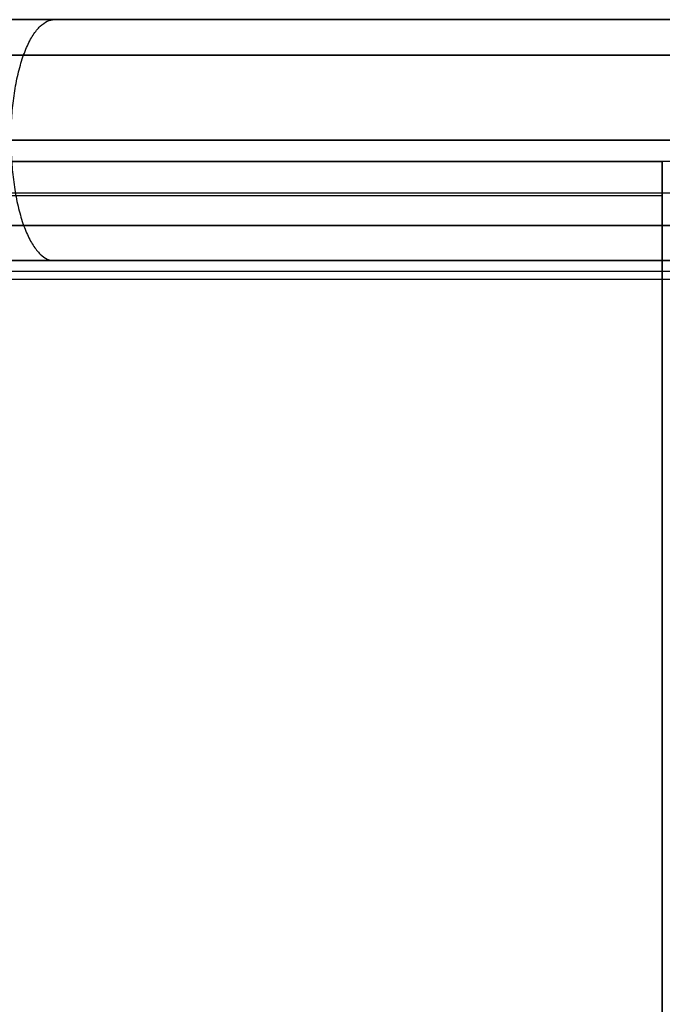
# Model space of a CAD drawing. Header units: millimetres. Extents: x 982 to 1462, y -35 to 438.
# Tile 5 of 8: x 1142 to 1222, y 315 to 438. Entities that reach past the tile are written whole.
import ezdxf

# ---------------------------------------------------------------- set-up
doc = ezdxf.new("R2010")
doc.units = ezdxf.units.MM
doc.layers.add('chaise$Calque 03', color=5, linetype='Continuous', true_color=0x0000ff)

msp = doc.modelspace()

# ---------------------------------------------------------------- linework, layer by layer
at = {"layer": 'chaise$Calque 03'}
for p, q in [((1421.99, 437.63, 761.41), (1021.11, 437.63, 761.41)), ((1145.86, 437.63, 861.41), (1297.24, 437.63, 861.41)), ((1221.31, 419.96, 439.32), (1221.31, 419.96, 434.73)), ((1221.31, 419.96, 453.07), (1221.31, 419.96, 449.48)), ((1421.99, 407.63, 761.41), (1021.11, 407.63, 761.41)), ((1145.86, 407.63, 861.41), (1297.24, 407.63, 861.41)), ((1221.55, 405.29, 434.41), (1011.6, 405.29, 434.41)), ((1431.5, 405.29, 434.41), (1221.55, 405.29, 434.41))]:
    msp.add_line(p, q, dxfattribs=at)
for points in [[(1021.11, 437.63, 761.41), (1083.48, 437.63, 811.41), (1145.86, 437.63, 861.41)], [(1083.48, 437.63, 811.41), (1221.55, 437.63, 811.41), (1359.61, 437.63, 811.41)], [(995.53, 433.23, 754.57), (1068.79, 433.23, 813.29), (1142.04, 433.23, 872.02)], [(1446.2, 433.23, 750.8), (1221.55, 433.23, 750.8), (996.9, 433.23, 750.8)], [(1142.04, 433.23, 872.02), (1221.55, 433.23, 872.02), (1301.06, 433.23, 872.02)], [(1456.23, 422.63, 746.41), (1221.55, 422.63, 746.41), (986.87, 422.63, 746.41)], [(1140.46, 422.63, 876.41), (1221, 422.63, 876.41), (1301.54, 422.63, 876.41)], [(996.61, 419.96, 453.07), (1109.08, 419.96, 453.07), (1221.55, 419.96, 453.07)], [(1221.55, 419.96, 439.32), (1109.08, 419.96, 439.32), (996.61, 419.96, 439.32)], [(1011.6, 419.96, 434.73), (1116.58, 419.96, 434.73), (1221.55, 419.96, 434.73)], [(1221.55, 419.96, 439.32), (1116.58, 419.96, 439.32), (1011.6, 419.96, 439.32)], [(1221.55, 419.96, 449.48), (1116.58, 419.96, 449.48), (1011.6, 419.96, 449.48)], [(1431.5, 419.96, 434.73), (1326.52, 419.96, 434.73), (1221.55, 419.96, 434.73)], [(1446.49, 419.96, 453.07), (1334.02, 419.96, 453.07), (1221.55, 419.96, 453.07)], [(1221.55, 419.96, 453.07), (1221.55, 419.96, 451.27), (1221.55, 419.96, 449.48)], [(1431.5, 419.96, 449.48), (1326.52, 419.96, 449.48), (1221.55, 419.96, 449.48)], [(1431.5, 419.96, 439.32), (1326.52, 419.96, 439.32), (1221.55, 419.96, 439.32)], [(1221.55, 419.96, 439.32), (1221.55, 419.96, 437.03), (1221.55, 419.96, 434.73)], [(1446.49, 419.96, 439.32), (1334.02, 419.96, 439.32), (1221.55, 419.96, 439.32)], [(1221.55, 416.03, 449.49), (1109.08, 416.03, 449.49), (996.61, 416.03, 449.49)], [(1221.55, 415.68, 438.94), (1116.58, 415.68, 438.94), (1011.6, 415.68, 438.94)], [(1446.49, 416.03, 449.49), (1334.02, 416.03, 449.49), (1221.55, 416.03, 449.49)], [(995.53, 412.02, 754.57), (1068.79, 412.02, 813.29), (1142.04, 412.02, 872.02)], [(1446.2, 412.02, 750.8), (1221.55, 412.02, 750.8), (996.9, 412.02, 750.8)], [(1142.04, 412.02, 872.02), (1221.55, 412.02, 872.02), (1301.06, 412.02, 872.02)], [(1021.11, 407.63, 761.41), (1083.48, 407.63, 811.41), (1145.86, 407.63, 861.41)], [(1083.48, 407.63, 811.41), (1221.55, 407.63, 811.41), (1359.61, 407.63, 811.41)], [(1221.55, 406.29, 454.34), (1109.08, 406.29, 454.34), (996.61, 406.29, 454.34)], [(1446.49, 406.29, 454.34), (1334.02, 406.29, 454.34), (1221.55, 406.29, 454.34)], [(1221.55, -19.32, 425.06), (1221.55, 192.98, 429.73), (1221.55, 405.29, 434.41)]]:
    msp.add_open_spline(points, degree=2, dxfattribs=at)
at = {"layer": 'chaise$Calque 03', "extrusion": (0.940927, -3.04399e-14, 0.338609)}
msp.add_open_spline([(1140.46, 422.63, 876.41), (1140.46, 423.44, 876.41), (1140.51, 425.11, 876.27), (1140.74, 427.6, 875.64), (1141.13, 430.03, 874.55), (1141.69, 432.28, 873), (1142.39, 434.23, 871.05), (1143.2, 435.78, 868.79), (1144.08, 436.86, 866.36), (1144.97, 437.49, 863.88), (1145.57, 437.62, 862.22), (1145.86, 437.63, 861.41)], degree=3, knots=[0, 0, 0, 0, 2.429317, 5.000436, 7.694276, 10.481572, 13.32267, 16.169812, 18.971954, 21.680898, 24.256776, 24.256776, 24.256776, 24.256776], dxfattribs=at)
at = {"layer": 'chaise$Calque 03', "extrusion": (0.940927, 1.20689e-13, 0.338609)}
msp.add_open_spline([(1140.46, 422.63, 876.41), (1140.46, 421.82, 876.41), (1140.51, 420.15, 876.27), (1140.74, 417.66, 875.64), (1141.13, 415.22, 874.55), (1141.69, 412.97, 873), (1142.39, 411.02, 871.05), (1143.2, 409.48, 868.79), (1144.08, 408.39, 866.36), (1144.97, 407.76, 863.88), (1145.57, 407.63, 862.22), (1145.86, 407.63, 861.41)], degree=3, knots=[0, 0, 0, 0, 2.429317, 5.000436, 7.694276, 10.481572, 13.32267, 16.169812, 18.971954, 21.680898, 24.256776, 24.256776, 24.256776, 24.256776], dxfattribs=at)
at = {"layer": 'chaise$Calque 03', "extrusion": (-1, -6.65617e-14, 1.08104e-23)}
msp.add_rational_spline([(1221.55, 419.96, 439.32), (1221.55, 419.96, 453.11), (1221.55, 406.29, 454.34)], [1, 0.737926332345, 1], degree=2, dxfattribs=at)
at = {"layer": 'chaise$Calque 03', "extrusion": (-1, -1.11878e-13, 1.54174e-13)}
msp.add_rational_spline([(1221.55, 405.29, 434.41), (1221.55, 419.96, 434.73), (1221.55, 419.96, 449.48)], [1, 0.714808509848, 1], degree=2, dxfattribs=at)
at = {"layer": 'chaise$Calque 03', "extrusion": (1, -5.34659e-16, -2.96277e-14)}
msp.add_open_spline([(1221.55, -21.1, 454.37), (1221.55, 192.6, 473.54), (1221.55, 406.29, 454.34)], degree=2, dxfattribs=at)
at = {"layer": 'chaise$Calque 03', "extrusion": (1, -2.12155e-18, -2.37021e-14)}
msp.add_open_spline([(1221.55, 406.29, 454.34), (1221.55, 299.44, 463.94), (1221.55, 192.6, 463.95)], degree=2, dxfattribs=at)
at = {"layer": 'chaise$Calque 03', "extrusion": (1, 1.9171e-14, 2.13319e-13)}
msp.add_open_spline([(1221.55, 406.29, 454.34), (1221.55, 370.68, 457.54), (1221.55, 335.06, 459.67)], degree=2, dxfattribs=at)

doc.saveas('drawing.dxf')
